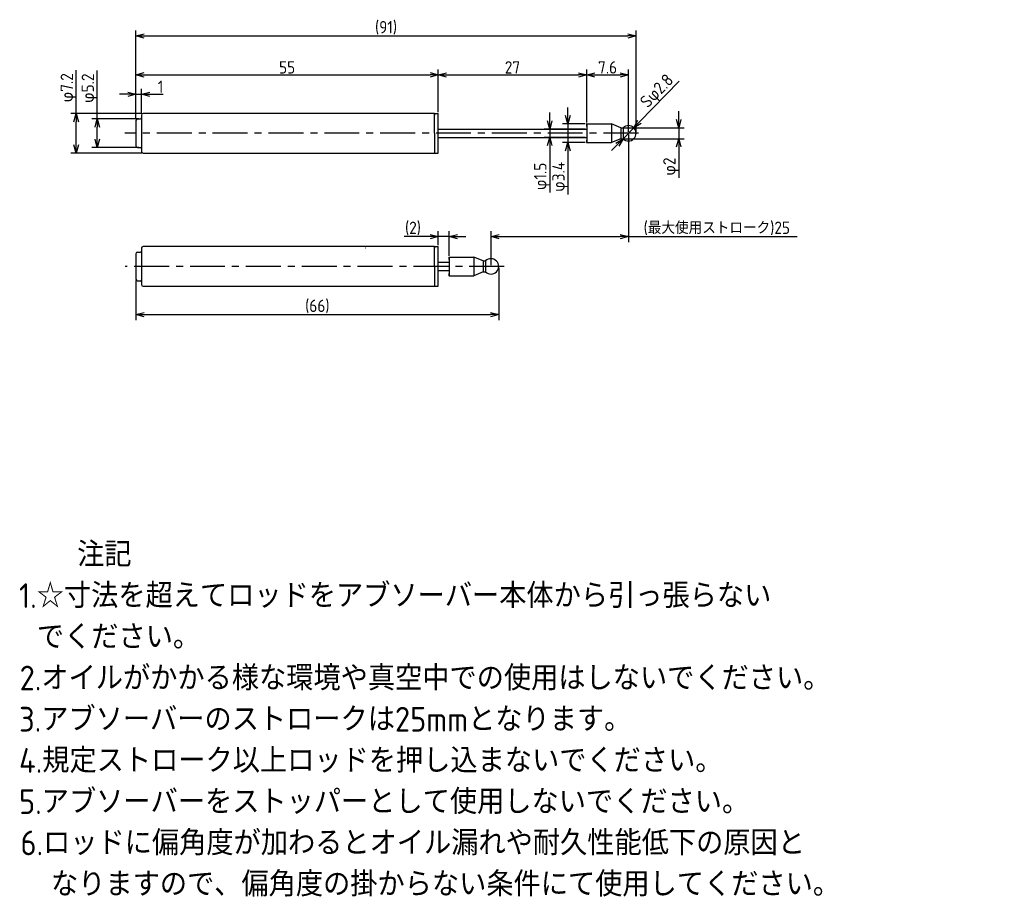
# Model space of a CAD drawing. Extents: x 79 to 258, y 61 to 221.
import ezdxf

# ---------------------------------------------------------------- set-up
doc = ezdxf.new("R2010")
doc.units = 0
doc.header["$LTSCALE"] = 0.2
doc.header["$MEASUREMENT"] = 0
doc.linetypes.add('CENTER', pattern=[50.8, 31.75, -6.35, 6.35, -6.35])
doc.linetypes.add('PHANTOM', pattern=[63.5, 31.75, -6.35, 6.35, -6.35, 6.35, -6.35])
doc.layers.get('0').update_dxf_attribs({"linetype": 'CONTINUOUS'})
doc.layers.get('DEFPOINTS').update_dxf_attribs({"linetype": 'CONTINUOUS'})
for name, color, linetype in [('18-0-CON', 3, 'CONTINUOUS'), ('18-2-CEN', 1, 'CENTER'), ('18-3-PHA', 6, 'PHANTOM'), ('35-0-CON', 7, 'CONTINUOUS')]:
    doc.layers.add(name, color=color, linetype=linetype)
doc.styles.add('DIMENSION', font='isocp.shx', dxfattribs={"bigfont": 'bigfont.shx'})
doc.styles.get("Standard").update_dxf_attribs({"font": 'isocp.shx', "bigfont": 'bigfont.shx'})
doc.dimstyles.new('外形図_部品図', dxfattribs={"dimscale": 0, "dimtxt": 4.5, "dimasz": 3, "dimexe": 2, "dimexo": 0.5, "dimgap": 0.5, "dimtad": 1, "dimdsep": 46, "dimtxsty": 'STANDARD', "dimcen": 2.5, "dimclrd": 161, "dimclre": 161, "dimclrt": 161, "dimadec": 0, "dimazin": 0, "dimtm": 1e-09, "dimtfac": 0.6, "dimtmove": 2, "dimatfit": 3, "dimfxl": 1, "dimtolj": 1, "dimarcsym": 0})

# ---------------------------------------------------------------- blocks, each defined once
blk = doc.blocks.new('_OPEN30')
at = {"color": 0, "linetype": 'ByBlock'}
for p, q in [((-1, 0.27), (0, 0)), ((0, 0), (-1, -0.27)), ((0, 0), (-1, 0))]:
    blk.add_line(p, q, dxfattribs=at)
blk = doc.blocks.new('*D47')
at = {"layer": '18-0-CON', "color": 161, "lineweight": -2}
for p, q in [((155, 203.85), (155, 211.61)), ((182, 201.95), (182, 211.61)), ((156.5, 210.61), (180.5, 210.61))]:
    blk.add_line(p, q, dxfattribs=at)
at = {"layer": 'DEFPOINTS', "color": 0}
for p in [(182, 210.61), (155, 203.6), (182, 201.7)]:
    blk.add_point(p, dxfattribs=at)
at = {"layer": '18-0-CON', "color": 161, "lineweight": -2, "xscale": 1.499999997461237, "yscale": 1.499999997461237, "zscale": 1.499999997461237, "rotation": 180}
blk.add_blockref('_OPEN30', (155, 210.61), dxfattribs=at)
at = {"layer": '18-0-CON', "color": 161, "lineweight": -2, "xscale": 1.499999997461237, "yscale": 1.499999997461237, "zscale": 1.499999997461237}
blk.add_blockref('_OPEN30', (182, 210.61), dxfattribs=at)
at = {"layer": '18-0-CON', "color": 161, "insert": (168.5, 211.98), "char_height": 2.25, "attachment_point": 5, "style": 'DIMENSION'}
blk.add_mtext('\\A1;27', dxfattribs=at)
blk = doc.blocks.new('*D46')
at = {"layer": '18-0-CON', "color": 161, "lineweight": -2}
for p, q in [((100, 202.55), (100, 218.7)), ((191, 200.25), (191, 218.7)), ((101.5, 217.7), (189.5, 217.7))]:
    blk.add_line(p, q, dxfattribs=at)
at = {"layer": 'DEFPOINTS', "color": 0}
for p in [(191, 217.7), (100, 202.3), (191, 200)]:
    blk.add_point(p, dxfattribs=at)
at = {"layer": '18-0-CON', "color": 161, "lineweight": -2, "xscale": 1.499999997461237, "yscale": 1.499999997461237, "zscale": 1.499999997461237, "rotation": 180}
blk.add_blockref('_OPEN30', (100, 217.7), dxfattribs=at)
at = {"layer": '18-0-CON', "color": 161, "lineweight": -2, "xscale": 1.499999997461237, "yscale": 1.499999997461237, "zscale": 1.499999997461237}
blk.add_blockref('_OPEN30', (191, 217.7), dxfattribs=at)
at = {"layer": '18-0-CON', "color": 161, "insert": (145.5, 219.19), "char_height": 2.25, "attachment_point": 5, "style": 'DIMENSION'}
blk.add_mtext('\\A1;(91)', dxfattribs=at)
blk = doc.blocks.new('*D49')
at = {"layer": '18-0-CON', "color": 161, "lineweight": -2}
for p, q in [((92.96, 202.6), (92.96, 211.39)), ((100.55, 202.6), (91.96, 202.6)), ((92.96, 198.9), (92.96, 201.1)), ((100.55, 197.4), (91.96, 197.4))]:
    blk.add_line(p, q, dxfattribs=at)
at = {"layer": 'DEFPOINTS', "color": 0}
for p in [(100.8, 202.6), (92.96, 197.4), (100.8, 197.4)]:
    blk.add_point(p, dxfattribs=at)
at = {"layer": '18-0-CON', "color": 161, "lineweight": -2, "xscale": 1.499999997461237, "yscale": 1.499999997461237, "zscale": 1.499999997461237}
for p, rotation in [((92.96, 202.6), 90), ((92.96, 197.4), 270)]:
    blk.add_blockref('_OPEN30', p, dxfattribs=dict(at, rotation=rotation))
at = {"layer": '18-0-CON', "color": 161, "insert": (91.58, 208.2), "char_height": 2.25, "attachment_point": 5, "rotation": 90, "style": 'DIMENSION'}
blk.add_mtext('\\A1;φ5.2', dxfattribs=at)
blk = doc.blocks.new('*D48')
at = {"layer": '18-0-CON', "color": 161, "lineweight": -2}
for p, q in [((89.13, 203.6), (89.13, 211.47)), ((101.05, 203.6), (88.13, 203.6)), ((89.13, 197.9), (89.13, 202.1)), ((101.05, 196.4), (88.13, 196.4))]:
    blk.add_line(p, q, dxfattribs=at)
at = {"layer": 'DEFPOINTS', "color": 0}
for p in [(101.3, 203.6), (89.13, 196.4), (101.3, 196.4)]:
    blk.add_point(p, dxfattribs=at)
at = {"layer": '18-0-CON', "color": 161, "lineweight": -2, "xscale": 1.499999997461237, "yscale": 1.499999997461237, "zscale": 1.499999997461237}
for p, rotation in [((89.13, 203.6), 90), ((89.13, 196.4), 270)]:
    blk.add_blockref('_OPEN30', p, dxfattribs=dict(at, rotation=rotation))
at = {"layer": '18-0-CON', "color": 161, "insert": (87.76, 208.29), "char_height": 2.25, "attachment_point": 5, "rotation": 90, "style": 'DIMENSION'}
blk.add_mtext('\\A2;φ7.2', dxfattribs=at)
blk = doc.blocks.new('*D53')
at = {"layer": '18-0-CON', "color": 161, "lineweight": -2}
for p, q in [((175.27, 202.25), (175.27, 203.75)), ((181.75, 200.75), (174.27, 200.75)), ((175.27, 200.75), (175.27, 199.25)), ((181.75, 199.25), (174.27, 199.25)), ((175.27, 197.75), (175.27, 189.21))]:
    blk.add_line(p, q, dxfattribs=at)
at = {"layer": 'DEFPOINTS', "color": 0}
for p in [(182, 200.75), (175.27, 199.25), (182, 199.25)]:
    blk.add_point(p, dxfattribs=at)
at = {"layer": '18-0-CON', "color": 161, "lineweight": -2, "xscale": 1.499999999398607, "yscale": 1.499999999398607, "zscale": 1.499999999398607}
for p, rotation in [((175.27, 200.75), 270), ((175.27, 199.25), 90)]:
    blk.add_blockref('_OPEN30', p, dxfattribs=dict(at, rotation=rotation))
at = {"layer": '18-0-CON', "color": 161, "insert": (173.9, 192.15), "char_height": 2.25, "attachment_point": 5, "rotation": 90, "style": 'DIMENSION'}
blk.add_mtext('\\A1;φ1.5', dxfattribs=at)
blk = doc.blocks.new('*D45')
at = {"layer": '18-0-CON', "color": 161, "lineweight": -2}
for p, q in [((182, 201.95), (182, 211.61)), ((189.6, 200.25), (189.6, 211.61)), ((183.5, 210.61), (188.1, 210.61))]:
    blk.add_line(p, q, dxfattribs=at)
at = {"layer": 'DEFPOINTS', "color": 0}
for p in [(189.6, 210.61), (182, 201.7), (189.6, 200)]:
    blk.add_point(p, dxfattribs=at)
at = {"layer": '18-0-CON', "color": 161, "lineweight": -2, "xscale": 1.499999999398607, "yscale": 1.499999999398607, "zscale": 1.499999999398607, "rotation": 180}
blk.add_blockref('_OPEN30', (182, 210.61), dxfattribs=at)
at = {"layer": '18-0-CON', "color": 161, "lineweight": -2, "xscale": 1.499999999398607, "yscale": 1.499999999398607, "zscale": 1.499999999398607}
blk.add_blockref('_OPEN30', (189.6, 210.61), dxfattribs=at)
at = {"layer": '18-0-CON', "color": 161, "insert": (185.8, 211.98), "char_height": 2.25, "attachment_point": 5, "style": 'DIMENSION'}
blk.add_mtext('\\A1;7.6', dxfattribs=at)
blk = doc.blocks.new('*D44')
at = {"layer": '18-0-CON', "color": 161, "lineweight": -2}
for p, q in [((198.82, 209.5), (191.62, 202.08)), ((188.63, 199), (190.57, 201)), ((187.58, 197.92), (186.54, 196.84))]:
    blk.add_line(p, q, dxfattribs=at)
at = {"layer": 'DEFPOINTS', "color": 0}
for p in [(190.57, 201), (188.63, 199)]:
    blk.add_point(p, dxfattribs=at)
at = {"layer": '18-0-CON', "color": 161, "lineweight": -2, "xscale": 1.499999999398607, "yscale": 1.499999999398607, "zscale": 1.499999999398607}
for p, rotation in [((190.57, 201), 225.862783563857), ((188.63, 199), 45.86278356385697)]:
    blk.add_blockref('_OPEN30', p, dxfattribs=dict(at, rotation=rotation))
at = {"layer": '18-0-CON', "color": 161, "insert": (194.97, 207.51), "char_height": 2.25, "attachment_point": 5, "rotation": 45.8628, "style": 'DIMENSION'}
blk.add_mtext('\\A2;Sφ2.8', dxfattribs=at)
blk = doc.blocks.new('*D52')
at = {"layer": '18-0-CON', "color": 161, "lineweight": -2}
for p, q in [((178.58, 203.2), (178.58, 204.7)), ((181.75, 201.7), (177.58, 201.7)), ((178.58, 201.7), (178.58, 198.3)), ((181.75, 198.3), (177.58, 198.3)), ((178.58, 196.8), (178.58, 188.84))]:
    blk.add_line(p, q, dxfattribs=at)
at = {"layer": 'DEFPOINTS', "color": 0}
for p in [(182, 201.7), (178.58, 198.3), (182, 198.3)]:
    blk.add_point(p, dxfattribs=at)
at = {"layer": '18-0-CON', "color": 161, "lineweight": -2, "xscale": 1.499999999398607, "yscale": 1.499999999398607, "zscale": 1.499999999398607}
for p, rotation in [((178.58, 201.7), 270), ((178.58, 198.3), 90)]:
    blk.add_blockref('_OPEN30', p, dxfattribs=dict(at, rotation=rotation))
at = {"layer": '18-0-CON', "color": 161, "insert": (177.21, 192.07), "char_height": 2.25, "attachment_point": 5, "rotation": 90, "style": 'DIMENSION'}
blk.add_mtext('\\A1;φ3.4', dxfattribs=at)
blk = doc.blocks.new('*D51')
at = {"layer": '18-0-CON', "color": 161, "lineweight": -2}
for p, q in [((198.75, 202.5), (198.75, 204)), ((188.44, 201), (199.75, 201)), ((198.75, 201), (198.75, 199)), ((188.44, 199), (199.75, 199)), ((198.75, 197.5), (198.75, 191.88))]:
    blk.add_line(p, q, dxfattribs=at)
at = {"layer": 'DEFPOINTS', "color": 0}
for p in [(188.19, 201), (188.19, 199), (198.75, 199)]:
    blk.add_point(p, dxfattribs=at)
at = {"layer": '18-0-CON', "color": 161, "lineweight": -2, "xscale": 1.499999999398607, "yscale": 1.499999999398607, "zscale": 1.499999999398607}
for p, rotation in [((198.75, 201), 270), ((198.75, 199), 90)]:
    blk.add_blockref('_OPEN30', p, dxfattribs=dict(at, rotation=rotation))
at = {"layer": '18-0-CON', "color": 161, "insert": (197.38, 193.94), "char_height": 2.25, "attachment_point": 5, "rotation": 90, "style": 'DIMENSION'}
blk.add_mtext('\\A1;φ2', dxfattribs=at)
blk = doc.blocks.new('*U36')
at = {"layer": '18-0-CON'}
for s, p in [('\u3000\u3000注記', (16.4, 138.12)), ('1.☆寸法を超えてロッドをアブソーバー本体から引っ張らない', (15.73, 130.62)), (' でください。', (16.4, 123.12)), ('2.オイルがかかる様な環境や真空中での使用はしないでください。', (15.84, 115.62)), ('3.アブソーバーのストロークは25mmとなります。', (15.73, 108.12)), ('4.規定ストローク以上ロッドを押し込まないでください。', (15.73, 100.62)), ('5.アブソーバーをストッパーとして使用しないでください。', (15.73, 93.12)), ('6.ロッドに偏角度が加わるとオイル漏れや耐久性能低下の原因と', (15.99, 85.62)), ('  なりますので、偏角度の掛からない条件にて使用してください。', (16.4, 78.12))]:
    blk.add_text(s, height=4.5, dxfattribs=at).set_placement(p)
blk = doc.blocks.new('*D43')
at = {"layer": '18-0-CON', "color": 161, "lineweight": -2}
for p, q in [((100, 202.55), (100, 208.08)), ((101, 203.55), (101, 208.08)), ((98.5, 207.08), (97, 207.08)), ((100, 207.08), (101, 207.08)), ((102.5, 207.08), (104.95, 207.08))]:
    blk.add_line(p, q, dxfattribs=at)
at = {"layer": 'DEFPOINTS', "color": 0}
for p in [(101, 207.08), (101, 203.3), (100, 202.3)]:
    blk.add_point(p, dxfattribs=at)
at = {"layer": '18-0-CON', "color": 161, "lineweight": -2, "xscale": 1.499999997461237, "yscale": 1.499999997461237, "zscale": 1.499999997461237}
blk.add_blockref('_OPEN30', (100, 207.08), dxfattribs=at)
at = {"layer": '18-0-CON', "color": 161, "lineweight": -2, "xscale": 1.499999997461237, "yscale": 1.499999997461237, "zscale": 1.499999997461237, "rotation": 180}
blk.add_blockref('_OPEN30', (101, 207.08), dxfattribs=at)
at = {"layer": '18-0-CON', "color": 161, "insert": (104.47, 208.46), "char_height": 2.25, "attachment_point": 5, "style": 'DIMENSION'}
blk.add_mtext('\\A1;1', dxfattribs=at)
blk = doc.blocks.new('*D50')
at = {"layer": '18-0-CON', "color": 161, "lineweight": -2}
for p, q in [((189.6, 199.75), (189.6, 180.19)), ((164.6, 176.01), (164.6, 182.19)), ((166.1, 181.19), (188.1, 181.19)), ((189.6, 181.19), (220.27, 181.19))]:
    blk.add_line(p, q, dxfattribs=at)
at = {"layer": 'DEFPOINTS', "color": 0}
for p in [(189.6, 200), (164.6, 181.19), (164.6, 175.76)]:
    blk.add_point(p, dxfattribs=at)
at = {"layer": '18-0-CON', "color": 161, "lineweight": -2, "xscale": 1.499999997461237, "yscale": 1.499999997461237, "zscale": 1.499999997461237, "rotation": 180}
blk.add_blockref('_OPEN30', (164.6, 181.19), dxfattribs=at)
at = {"layer": '18-0-CON', "color": 161, "lineweight": -2, "xscale": 1.499999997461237, "yscale": 1.499999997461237, "zscale": 1.499999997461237}
blk.add_blockref('_OPEN30', (189.6, 181.19), dxfattribs=at)
at = {"layer": '18-0-CON', "color": 161, "insert": (205.68, 182.68), "char_height": 2.25, "attachment_point": 5, "style": 'DIMENSION'}
blk.add_mtext('\\A1;(最大使用ストローク)25', dxfattribs=at)
blk = doc.blocks.new('*D55')
at = {"layer": '18-0-CON', "color": 161, "lineweight": -2}
for p, q in [((153.5, 181.19), (148.8, 181.19)), ((155, 179.61), (155, 182.19)), ((157, 181.19), (155, 181.19)), ((157, 177.71), (157, 182.19)), ((158.5, 181.19), (160, 181.19))]:
    blk.add_line(p, q, dxfattribs=at)
at = {"layer": 'DEFPOINTS', "color": 0}
for p in [(157, 181.19), (155, 179.36), (157, 177.46)]:
    blk.add_point(p, dxfattribs=at)
at = {"layer": '18-0-CON', "color": 161, "lineweight": -2, "xscale": 1.499999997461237, "yscale": 1.499999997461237, "zscale": 1.499999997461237}
blk.add_blockref('_OPEN30', (155, 181.19), dxfattribs=at)
at = {"layer": '18-0-CON', "color": 161, "lineweight": -2, "xscale": 1.499999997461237, "yscale": 1.499999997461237, "zscale": 1.499999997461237, "rotation": 180}
blk.add_blockref('_OPEN30', (157, 181.19), dxfattribs=at)
at = {"layer": '18-0-CON', "color": 161, "insert": (150.4, 182.68), "char_height": 2.25, "attachment_point": 5, "style": 'DIMENSION'}
blk.add_mtext('\\A1;(2)', dxfattribs=at)
blk = doc.blocks.new('*D54')
at = {"layer": '18-0-CON', "color": 161, "lineweight": -2}
for p, q in [((166, 175.51), (166, 165.99)), ((100, 173.21), (100, 165.99)), ((101.5, 166.99), (164.5, 166.99))]:
    blk.add_line(p, q, dxfattribs=at)
at = {"layer": 'DEFPOINTS', "color": 0}
for p in [(166, 175.76), (100, 173.46), (166, 166.99)]:
    blk.add_point(p, dxfattribs=at)
at = {"layer": '18-0-CON', "color": 161, "lineweight": -2, "xscale": 1.499999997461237, "yscale": 1.499999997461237, "zscale": 1.499999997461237, "rotation": 180}
blk.add_blockref('_OPEN30', (100, 166.99), dxfattribs=at)
at = {"layer": '18-0-CON', "color": 161, "lineweight": -2, "xscale": 1.499999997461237, "yscale": 1.499999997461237, "zscale": 1.499999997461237}
blk.add_blockref('_OPEN30', (166, 166.99), dxfattribs=at)
at = {"layer": '18-0-CON', "color": 161, "insert": (133, 168.48), "char_height": 2.25, "attachment_point": 5, "style": 'DIMENSION'}
blk.add_mtext('\\A1;(66)', dxfattribs=at)
blk = doc.blocks.new('*D42')
at = {"layer": '18-0-CON', "color": 161, "lineweight": -2}
for p, q in [((100, 202.55), (100, 211.62)), ((155, 203.85), (155, 211.62)), ((101.5, 210.62), (153.5, 210.62))]:
    blk.add_line(p, q, dxfattribs=at)
at = {"layer": 'DEFPOINTS', "color": 0}
for p in [(155, 210.62), (155, 203.6), (100, 202.3)]:
    blk.add_point(p, dxfattribs=at)
at = {"layer": '18-0-CON', "color": 161, "lineweight": -2, "xscale": 1.5, "yscale": 1.5, "zscale": 1.5, "rotation": 180}
blk.add_blockref('_OPEN30', (100, 210.62), dxfattribs=at)
at = {"layer": '18-0-CON', "color": 161, "lineweight": -2, "xscale": 1.5, "yscale": 1.5, "zscale": 1.5}
blk.add_blockref('_OPEN30', (155, 210.62), dxfattribs=at)
at = {"layer": '18-0-CON', "color": 161, "insert": (127.5, 211.99), "char_height": 2.25, "attachment_point": 5, "style": 'DIMENSION'}
blk.add_mtext('\\A1;55', dxfattribs=at)

msp = doc.modelspace()

# ---------------------------------------------------------------- linework, layer by layer
at = {"layer": '18-2-CEN'}
for p, q in [((191.42582, 200), (98.0016, 200)), ((167, 175.75896), (98.05, 175.75896))]:
    msp.add_line(p, q, dxfattribs=at)
at = {"layer": '18-3-PHA'}
msp.add_arc((141.8, 179.05788), 0.05, 66, 140, dxfattribs=at)
at = {"layer": '35-0-CON'}
for p, q in [((100.3, 202.6), (100.8, 202.6)), ((101, 203.3), (101, 202.8)), ((101, 202.8), (101, 197.2)), ((154.3, 203.6), (101.3, 203.6)), ((154.3, 203.6), (154.3, 203.3)), ((154.3, 200), (154.3, 203.6)), ((154.3, 203.6), (155, 203.6)), ((155, 200), (155, 203.6)), ((100, 202.3), (100, 197.7)), ((155, 200.75), (182, 200.75)), ((181.95, 201.64987), (181.95, 201.29987)), ((182, 201.69987), (186.5, 201.69987)), ((182, 201.69987), (182, 198.29987)), ((182, 201.69987), (182, 201.69987)), ((182, 201.24987), (182, 201.24987)), ((188.18995, 200.99987), (186.5, 201.69987)), ((186.5, 201.69987), (186.5, 198.29987)), ((188.18995, 200.99987), (188.62015, 200.99987)), ((188.18995, 200.99987), (188.18995, 198.99987)), ((188.62015, 200.99987), (188.62026, 198.99987)), ((154.3, 200), (154.3, 196.4)), ((155, 196.4), (155, 200)), ((155, 199.25), (182, 199.25)), ((188.18995, 198.99987), (186.5, 198.29987)), ((188.18995, 198.99987), (188.62026, 198.99987)), ((100.3, 197.4), (100.8, 197.4)), ((101, 197.2), (101, 196.7)), ((181.95, 198.69987), (181.95, 198.34987)), ((182, 198.29987), (186.5, 198.29987)), ((182, 198.29987), (182, 198.29987)), ((101.3, 196.4), (154.3, 196.4)), ((154.3, 196.7), (154.3, 196.4)), ((154.3, 196.4), (155, 196.4)), ((154.3, 179.35896), (101.3, 179.35896)), ((154.3, 179.35896), (154.3, 179.05896)), ((154.3, 175.75896), (154.3, 179.35896)), ((154.3, 179.35896), (155, 179.35896)), ((155, 175.75896), (155, 179.35896)), ((100, 178.05896), (100, 173.45896)), ((100.3, 178.35896), (100.8, 178.35896)), ((101, 179.05896), (101, 178.55896)), ((101, 178.55896), (101, 172.95896)), ((156.95, 177.40883), (156.95, 177.05883)), ((157, 177.45883), (161.5, 177.45883)), ((157, 177.45883), (157, 174.05883)), ((157, 177.45883), (157, 177.45883)), ((163.18995, 176.75883), (161.5, 177.45883)), ((161.5, 177.45883), (161.5, 174.05883)), ((154.3, 175.75896), (154.3, 172.15896)), ((155, 176.50896), (157, 176.50896)), ((155, 172.15896), (155, 175.75896)), ((157, 177.00883), (157, 177.00883)), ((163.18995, 176.75883), (163.62015, 176.75883)), ((163.18995, 176.75883), (163.18995, 174.75883)), ((163.62015, 176.75883), (163.62026, 174.75883)), ((155, 175.00896), (157, 175.00896)), ((156.95, 174.45883), (156.95, 174.10883)), ((157, 174.05883), (161.5, 174.05883)), ((157, 174.05883), (157, 174.05883)), ((163.18995, 174.75883), (161.5, 174.05883)), ((163.18995, 174.75883), (163.62026, 174.75883)), ((100.3, 173.15896), (100.8, 173.15896)), ((101, 172.95896), (101, 172.45896)), ((101.3, 172.15896), (154.3, 172.15896)), ((154.3, 172.45896), (154.3, 172.15896)), ((154.3, 172.15896), (155, 172.15896))]:
    msp.add_line(p, q, dxfattribs=at)
for centre, radius, start, end in [((100.3, 202.3), 0.3, 90, 180), ((100.8, 202.8), 0.2, 270, 0), ((101.3, 203.3), 0.3, 90, 180), ((182, 201.64987), 0.05, 90, 180), ((182, 201.29987), 0.05, 180, 270), ((189.6, 199.99992), 1.4, 225.5878791, 134.4184965), ((100.3, 197.7), 0.3, 180, 270), ((100.8, 197.2), 0.2, 0, 90), ((182, 198.69987), 0.05, 90, 180), ((182, 198.34987), 0.05, 180, 270), ((101.3, 196.7), 0.3, 180, 270), ((101.3, 179.05896), 0.3, 90, 180), ((100.3, 178.05896), 0.3, 90, 180), ((100.8, 178.55896), 0.2, 270, 0), ((157, 177.40883), 0.05, 90, 180), ((157, 177.05883), 0.05, 180, 270), ((164.6, 175.75889), 1.4, 225.5878791, 134.4184965), ((157, 174.45883), 0.05, 90, 180), ((157, 174.10883), 0.05, 180, 270), ((100.3, 173.45896), 0.3, 180, 270), ((100.8, 172.95896), 0.2, 0, 90), ((101.3, 172.45896), 0.3, 180, 270)]:
    msp.add_arc(centre, radius, start, end, dxfattribs=at)

# ---------------------------------------------------------------- block references
at = {"layer": '18-0-CON'}
msp.add_blockref('*U36', (63.00144, -17.02116), dxfattribs=at)

# ---------------------------------------------------------------- dimensions: what is measured, and where the dimension line sits
for base, p1, p2, override, picture, middle in [((191, 217.70023), (100, 202.3), (191, 200.00013), {"dimscale": 0.5, "dimtad": 3, "dimpost": '(<>)', "dimtxsty": 'DIMENSION', "dimblk1": 'OPEN30', "dimblk2": 'OPEN30', "dimsah": 1}, '*D46', (145.5, 219.18828)), ((155, 210.61643), (100, 202.3), (155, 203.6), {"dimscale": 0.5, "dimtad": 3, "dimdec": 4, "dimtxsty": 'DIMENSION', "dimblk": 'OPEN30', "dimtdec": 4, "dimtmove": 0, "dimtzin": 0}, '*D42', (127.5, 211.99143)), ((182, 210.60939), (155, 203.6), (182, 201.7), {"dimscale": 0.5, "dimtad": 3, "dimpost": '<>', "dimtxsty": 'DIMENSION', "dimblk1": 'OPEN30', "dimblk2": 'OPEN30', "dimsah": 1}, '*D47', (168.5, 211.98461)), ((189.6, 210.60939), (182, 201.7), (189.6, 200.00005), {"dimscale": 0.5, "dimtad": 3, "dimtxsty": 'DIMENSION', "dimblk1": 'OPEN30', "dimblk2": 'OPEN30', "dimsah": 1}, '*D45', (185.8, 211.98439))]:
    dim = msp.add_linear_dim(base=base, p1=p1, p2=p2, dimstyle='外形図_部品図', override=override, dxfattribs=at)
    dim.commit()
    dim.dimension.update_dxf_attribs({"geometry": picture, "text_midpoint": middle})
for base, p1, p2, override, picture, middle in [((89.13295, 196.4), (101.3, 203.6), (101.3, 196.4), {"dimscale": 0.5, "dimtad": 3, "dimpost": 'φ<>', "dimtxsty": 'DIMENSION', "dimblk1": 'OPEN30', "dimblk2": 'OPEN30', "dimsah": 1, "dimtp": 0.1, "dimtm": 0.3, "dimtmove": 0, "dimtolj": 2}, '*D48', (89.13295, 208.28632)), ((178.58377, 198.3), (182, 201.7), (182, 198.3), {"dimscale": 0.5, "dimtad": 3, "dimpost": 'φ<>', "dimtxsty": 'DIMENSION', "dimblk1": 'OPEN30', "dimblk2": 'OPEN30', "dimsah": 1, "dimtmove": 0}, '*D52', (178.58377, 192.06875)), ((175.27248, 199.25), (182, 200.75), (182, 199.25), {"dimscale": 0.5, "dimtad": 3, "dimpost": 'φ<>', "dimtxsty": 'DIMENSION', "dimblk1": 'OPEN30', "dimblk2": 'OPEN30', "dimsah": 1, "dimtm": 0.05, "dimtmove": 0}, '*D53', (175.27248, 192.14841)), ((198.7547, 199), (188.18995, 201), (188.18995, 199), {"dimscale": 0.5, "dimtad": 3, "dimpost": 'φ<>', "dimtxsty": 'DIMENSION', "dimblk1": 'OPEN30', "dimblk2": 'OPEN30', "dimsah": 1, "dimtmove": 0}, '*D51', (198.7547, 193.93868))]:
    dim = msp.add_linear_dim(base=base, p1=p1, p2=p2, angle=90, dimstyle='外形図_部品図', override=override, dxfattribs=at)
    dim.commit()
    dim.dimension.update_dxf_attribs({"geometry": picture, "text_midpoint": middle, "dimtype": 160})
dim = msp.add_linear_dim(base=(92.95845, 197.4), p1=(100.8, 202.6), p2=(100.8, 197.4), angle=90, text='φ5.2', dimstyle='外形図_部品図', override={"dimscale": 0.5, "dimtad": 3, "dimtxsty": 'DIMENSION', "dimblk1": 'OPEN30', "dimblk2": 'OPEN30', "dimsah": 1, "dimtmove": 0}, dxfattribs=at)
dim.commit()
dim.dimension.update_dxf_attribs({"geometry": '*D49', "text_midpoint": (92.95845, 208.2018), "dimtype": 160})
dim = msp.add_diameter_dim_2p(p1=(188.62507, 198.99531), p2=(190.57493, 201.0048), dimstyle='外形図_部品図', override={"dimscale": 0.5, "dimtad": 3, "dimpost": 'Sφ<>', "dimtxsty": 'DIMENSION', "dimblk1": 'OPEN30', "dimblk2": 'OPEN30', "dimsah": 1, "dimtp": 0.05, "dimtm": 0.05, "dimtmove": 0, "dimtolj": 2}, dxfattribs=at)
dim.commit()
dim.dimension.update_dxf_attribs({"geometry": '*D44', "text_midpoint": (195.95324, 206.54757), "dimtype": 163})
for base, p1, p2, override, picture, middle in [((101, 207.08321), (100, 202.3), (101, 203.3), {"dimscale": 0.5, "dimtad": 3, "dimdec": 4, "dimtxsty": 'DIMENSION', "dimblk": 'OPEN30', "dimtdec": 4, "dimtmove": 0, "dimtzin": 0}, '*D43', (104.475, 207.08321)), ((164.6, 181.19328), (189.6, 200.00005), (164.6, 175.75889), {"dimscale": 0.5, "dimtad": 3, "dimdec": 4, "dimpost": '(最大使用ストローク)<>', "dimtxsty": 'DIMENSION', "dimblk": 'OPEN30', "dimtdec": 4, "dimtmove": 0, "dimtzin": 0}, '*D50', (205.68366, 181.19328)), ((157, 181.19328), (155, 179.35896), (157, 177.45883), {"dimscale": 0.5, "dimtad": 3, "dimdec": 4, "dimpost": '(<>)', "dimtxsty": 'DIMENSION', "dimblk": 'OPEN30', "dimtdec": 4, "dimtmove": 0, "dimtzin": 0}, '*D55', (150.40089, 181.19328)), ((166, 166.99272), (100, 173.45896), (166, 175.75896), {"dimscale": 0.5, "dimtad": 3, "dimdec": 4, "dimpost": '(<>)', "dimtxsty": 'DIMENSION', "dimblk": 'OPEN30', "dimtdec": 4, "dimtmove": 0, "dimtzin": 0}, '*D54', (133, 166.99272))]:
    dim = msp.add_linear_dim(base=base, p1=p1, p2=p2, dimstyle='外形図_部品図', override=override, dxfattribs=at)
    dim.commit()
    dim.dimension.update_dxf_attribs({"geometry": picture, "text_midpoint": middle, "dimtype": 160})

doc.saveas('drawing.dxf')
